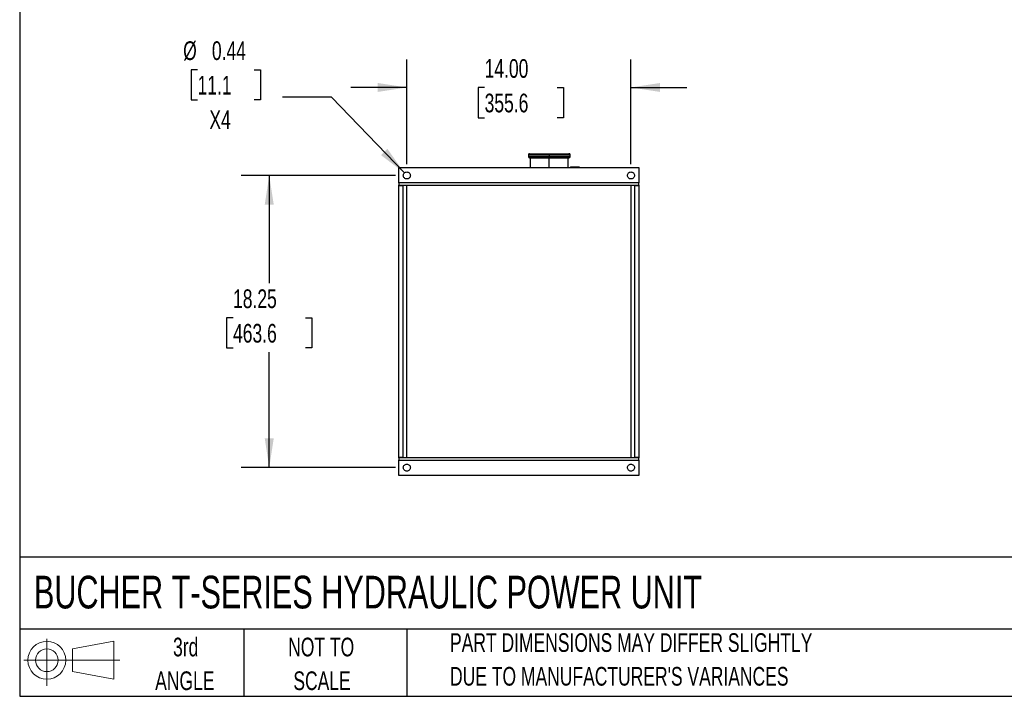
# Model space of a CAD drawing. Header units: inches. Extents: x 3 to 150, y 3 to 116.
# Tile 1 of 57: x 3 to 65, y 3 to 46. Entities that reach past the tile are written whole.
import ezdxf

# ---------------------------------------------------------------- set-up
doc = ezdxf.new("R2010")
doc.units = ezdxf.units.IN
doc.header["$LTSCALE"] = 14
doc.header["$MEASUREMENT"] = 0
doc.layers.add('DIMENSIONS', color=140, linetype='Continuous', lineweight=25)
doc.layers.add('TEXT', color=140, linetype='Continuous', lineweight=25)
doc.layers.add('SLD-DEFPOINTS', color=7, linetype='Continuous')
doc.styles.add('SLDTEXTSTYLE0', font='TXT', dxfattribs={"width": 0.7})
doc.dimstyles.new('SLDDIMSTYLE1', dxfattribs={"dimtxt": 1.189453, "dimasz": 1.82, "dimexe": 0, "dimexo": 0.0625, "dimgap": 0.297363, "dimtad": 0, "dimtih": 1, "dimtoh": 1, "dimrnd": 1e-09, "dimzin": 12, "dimdsep": 46, "dimtxsty": 'SLDTEXTSTYLE0', "dimsah": 1, "dimcen": 0.09, "dimadec": 0, "dimazin": 3, "dimtfac": 1, "dimtofl": 0, "dimtmove": 0, "dimatfit": 3, "dimfxl": 0, "dimfrac": 2, "dimtolj": 1, "dimtzin": 12, "dimarcsym": 0})
doc.dimstyles.new('SLDDIMSTYLE2', dxfattribs={"dimtxt": 1.189453, "dimasz": 1.82, "dimexe": 0, "dimexo": 0.0625, "dimgap": 0.297363, "dimtad": 0, "dimtih": 1, "dimtoh": 1, "dimrnd": 1e-09, "dimzin": 4, "dimdsep": 46, "dimtxsty": 'SLDTEXTSTYLE0', "dimsah": 1, "dimcen": 0.09, "dimadec": 0, "dimazin": 1, "dimtfac": 1, "dimtmove": 0, "dimatfit": 0, "dimfxl": 0, "dimfrac": 2, "dimtolj": 1, "dimtzin": 12, "dimarcsym": 0})
doc.dimstyles.new('SLDDIMSTYLE5', dxfattribs={"dimtxt": 1.189453, "dimasz": 1.82, "dimexe": 0, "dimexo": 0.0625, "dimgap": 0.297363, "dimtad": 0, "dimtih": 1, "dimtoh": 1, "dimrnd": 1e-09, "dimdsep": 46, "dimtxsty": 'SLDTEXTSTYLE0', "dimsah": 1, "dimcen": 0, "dimadec": 0, "dimazin": 2, "dimtfac": 1, "dimtofl": 0, "dimtmove": 0, "dimatfit": 3, "dimfxl": 0, "dimfrac": 2, "dimtolj": 1, "dimtzin": 12, "dimarcsym": 0})

# ---------------------------------------------------------------- blocks, each defined once
blk = doc.blocks.new('Block11')
at = {"color": 7, "linetype": 'Continuous', "lineweight": 18}
for p, q in [((1.427, 2.927), (1.427, 0)), ((3.02, 2.297), (5.608, 2.773)), ((5.608, 2.773), (5.608, 0.403)), ((3.02, 0.88), (3.02, 2.297)), ((0, 1.588), (5.993, 1.588)), ((3.02, 0.88), (5.608, 0.403))]:
    blk.add_line(p, q, dxfattribs=at)
for radius in [1.185, 0.709]:
    blk.add_circle((1.427, 1.588), radius, dxfattribs=at)
blk = doc.blocks.new('Block12')
at = {"layer": 'SLD-DEFPOINTS'}
blk.add_blockref('Block11', (0, 0), dxfattribs=at)
blk = doc.blocks.new('_D_7')
at = {"layer": 'DIMENSIONS'}
for p, q in [((26.982, 36.04), (17.338, 36.04)), ((19.088, 36.04), (19.088, 29.309)), ((16.826, 27.152), (16.426, 27.152)), ((16.426, 27.152), (16.426, 25.262)), ((21.35, 27.152), (21.749, 27.152)), ((21.749, 27.152), (21.749, 25.262)), ((16.426, 25.262), (16.826, 25.262)), ((21.749, 25.262), (21.35, 25.262)), ((19.088, 17.79), (19.088, 24.995)), ((26.982, 17.79), (17.338, 17.79))]:
    blk.add_line(p, q, dxfattribs=at)
for points in [[(19.088, 36.04), (18.808, 34.22), (19.368, 34.22)], [(19.088, 17.79), (19.368, 19.61), (18.808, 19.61)]]:
    blk.add_solid(points, dxfattribs=at)
at = {"layer": 'DIMENSIONS', "char_height": 1.1667, "attachment_point": 1, "style": 'SLDTEXTSTYLE0'}
for s, insert in [('18.25', (16.826, 28.922)), ('463.6', (16.826, 26.766))]:
    blk.add_mtext(s, dxfattribs=dict(at, insert=insert))
blk = doc.blocks.new('_D_8')
at = {"layer": 'DIMENSIONS'}
for p, q in [((27.682, 36.74), (27.682, 43.288)), ((41.682, 36.74), (41.682, 43.288)), ((27.682, 41.538), (24.182, 41.538)), ((32.541, 41.538), (32.142, 41.538)), ((32.142, 41.538), (32.142, 39.647)), ((37.065, 41.538), (37.464, 41.538)), ((37.464, 41.538), (37.464, 39.647)), ((41.682, 41.538), (45.182, 41.538)), ((32.142, 39.647), (32.541, 39.647)), ((37.464, 39.647), (37.065, 39.647))]:
    blk.add_line(p, q, dxfattribs=at)
for points in [[(27.682, 41.538), (25.862, 41.818), (25.862, 41.258)], [(41.682, 41.538), (43.502, 41.258), (43.502, 41.818)]]:
    blk.add_solid(points, dxfattribs=at)
at = {"layer": 'DIMENSIONS', "char_height": 1.1667, "attachment_point": 1, "style": 'SLDTEXTSTYLE0'}
for s, insert in [('14.00', (32.541, 43.308)), ('355.6', (32.541, 41.151))]:
    blk.add_mtext(s, dxfattribs=dict(at, insert=insert))
blk = doc.blocks.new('_D_9')
at = {"layer": 'DIMENSIONS'}
for p, q in [((14.609, 42.65), (14.209, 42.65)), ((14.209, 42.65), (14.209, 40.76)), ((18.143, 42.65), (18.543, 42.65)), ((18.543, 42.65), (18.543, 40.76)), ((14.209, 40.76), (14.609, 40.76)), ((18.543, 40.76), (18.143, 40.76)), ((22.979, 40.923), (19.916, 40.923)), ((27.53, 36.198), (22.979, 40.923))]:
    blk.add_line(p, q, dxfattribs=at)
blk.add_solid([(27.53, 36.198), (26.469, 37.703), (26.066, 37.314)], dxfattribs=at)
at = {"layer": 'DIMENSIONS', "char_height": 1.1667, "attachment_point": 1, "style": 'SLDTEXTSTYLE0'}
for s, insert in [('%%c', (13.711, 44.421)), ('0.44', (15.507, 44.421)), ('11.1', (14.609, 42.264)), ('X4', (15.349, 40.107))]:
    blk.add_mtext(s, dxfattribs=dict(at, insert=insert))

msp = doc.modelspace()

# ---------------------------------------------------------------- linework, layer by layer
for p, q in [((35.275, 37.332), (35.275, 37.222)), ((35.395, 37.152), (35.395, 36.54)), ((36.575, 37.332), (36.575, 37.222)), ((36.575, 36.54), (36.575, 37.152)), ((37.755, 36.54), (37.755, 37.152)), ((37.875, 37.222), (37.875, 37.332)), ((27.182, 35.57), (27.182, 36.54)), ((27.182, 36.54), (42.182, 36.54)), ((38.455, 36.565), (37.91, 36.565)), ((42.182, 36.54), (42.182, 35.57)), ((42.182, 35.57), (27.182, 35.57)), ((27.182, 35.436), (42.182, 35.436)), ((27.182, 18.425), (27.182, 35.406)), ((27.182, 35.406), (27.432, 35.406)), ((27.432, 35.436), (27.432, 18.395)), ((27.682, 18.395), (27.682, 35.436)), ((41.682, 35.436), (41.682, 18.395)), ((41.932, 18.395), (41.932, 35.436)), ((41.932, 35.406), (42.182, 35.406)), ((42.182, 35.406), (42.182, 18.425)), ((27.432, 18.425), (27.182, 18.425)), ((42.182, 18.395), (27.182, 18.395)), ((27.182, 18.26), (42.182, 18.26)), ((27.182, 17.29), (27.182, 18.26)), ((42.182, 18.425), (41.932, 18.425)), ((42.182, 18.26), (42.182, 17.29)), ((42.182, 17.29), (27.182, 17.29))]:
    msp.add_line(p, q)
for centre, start, end in [((35.345, 37.332), 90, 180), ((35.345, 37.222), 180, 270), ((37.805, 37.332), 0, 90), ((37.805, 37.222), 270, 0)]:
    msp.add_arc(centre, 0.07, start, end)
for points, knots in [([(35.275, 37.332), (35.275, 37.332), (35.283, 37.332), (35.317, 37.332), (35.341, 37.332), (35.407, 37.332), (35.447, 37.332), (35.541, 37.332), (35.596, 37.332), (35.716, 37.332), (35.782, 37.332), (35.924, 37.332), (35.999, 37.332), (36.156, 37.332), (36.238, 37.332), (36.405, 37.332), (36.49, 37.332), (36.575, 37.332)], [0, 0, 0, 0, 0.125, 0.125, 0.25, 0.25, 0.375, 0.375, 0.5, 0.5, 0.625, 0.625, 0.75, 0.75, 0.875, 0.875, 1, 1, 1, 1]), ([(35.275, 37.222), (35.275, 37.222), (35.283, 37.222), (35.317, 37.222), (35.341, 37.222), (35.407, 37.222), (35.447, 37.222), (35.541, 37.222), (35.596, 37.222), (35.716, 37.222), (35.782, 37.222), (35.924, 37.222), (35.999, 37.222), (36.156, 37.222), (36.238, 37.222), (36.405, 37.222), (36.49, 37.222), (36.575, 37.222)], [0, 0, 0, 0, 0.125, 0.125, 0.25, 0.25, 0.375, 0.375, 0.5, 0.5, 0.625, 0.625, 0.75, 0.75, 0.875, 0.875, 1, 1, 1, 1]), ([(35.345, 37.402), (35.345, 37.402), (35.345, 37.402), (35.346, 37.402), (35.347, 37.402), (35.348, 37.402), (35.35, 37.402), (35.352, 37.402), (35.355, 37.402), (35.357, 37.402), (35.361, 37.402), (35.365, 37.402), (35.375, 37.402), (35.396, 37.402), (35.437, 37.402), (35.489, 37.402), (35.551, 37.402), (35.623, 37.402), (35.704, 37.402), (35.793, 37.402), (35.891, 37.402), (35.994, 37.402), (36.104, 37.402), (36.217, 37.402), (36.309, 37.402), (36.375, 37.402), (36.415, 37.402), (36.454, 37.402), (36.495, 37.402), (36.535, 37.402), (36.562, 37.402), (36.575, 37.402)], [0, 0, 0, 0, 0.011392, 0.022769, 0.034133, 0.045488, 0.056838, 0.068187, 0.079538, 0.090895, 0.102261, 0.113641, 0.125037, 0.187525, 0.250025, 0.312514, 0.375014, 0.437503, 0.500002, 0.562491, 0.62499, 0.687479, 0.749979, 0.812467, 0.874967, 0.895842, 0.916672, 0.937481, 0.95829, 0.979122, 1, 1, 1, 1]), ([(35.345, 37.152), (35.345, 37.152), (35.353, 37.152), (35.384, 37.152), (35.408, 37.152), (35.469, 37.152), (35.508, 37.152), (35.597, 37.152), (35.648, 37.152), (35.762, 37.152), (35.825, 37.152), (35.959, 37.152), (36.03, 37.152), (36.179, 37.152), (36.256, 37.152), (36.414, 37.152), (36.495, 37.152), (36.575, 37.152)], [0, 0, 0, 0, 0.125, 0.125, 0.25, 0.25, 0.375, 0.375, 0.5, 0.5, 0.625, 0.625, 0.75, 0.75, 0.875, 0.875, 1, 1, 1, 1]), ([(36.575, 37.402), (36.575, 37.402), (36.575, 37.401), (36.575, 37.394), (36.575, 37.388), (36.575, 37.375), (36.575, 37.368), (36.575, 37.351), (36.575, 37.342), (36.575, 37.332)], [0, 0, 0, 0, 0.25, 0.25, 0.5, 0.5, 0.75, 0.75, 1, 1, 1, 1]), ([(36.575, 37.402), (36.582, 37.402), (36.597, 37.402), (36.619, 37.402), (36.641, 37.402), (36.663, 37.402), (36.685, 37.402), (36.707, 37.402), (36.728, 37.402), (36.75, 37.402), (36.772, 37.402), (36.793, 37.402), (36.847, 37.402), (36.933, 37.402), (37.046, 37.402), (37.156, 37.402), (37.259, 37.402), (37.357, 37.402), (37.446, 37.402), (37.527, 37.402), (37.599, 37.402), (37.662, 37.402), (37.713, 37.402), (37.754, 37.402), (37.777, 37.402), (37.789, 37.402), (37.795, 37.402), (37.799, 37.402), (37.803, 37.402), (37.805, 37.402), (37.805, 37.402), (37.805, 37.402)], [0, 0, 0, 0, 0.011393, 0.022771, 0.034135, 0.045491, 0.056842, 0.06819, 0.079541, 0.090898, 0.102263, 0.113642, 0.125037, 0.187526, 0.250025, 0.312514, 0.375014, 0.437503, 0.500002, 0.562491, 0.62499, 0.687479, 0.749979, 0.812467, 0.874967, 0.89584, 0.91667, 0.937478, 0.958287, 0.979121, 1, 1, 1, 1]), ([(36.575, 37.332), (36.66, 37.332), (36.745, 37.332), (36.912, 37.332), (36.994, 37.332), (37.151, 37.332), (37.227, 37.332), (37.368, 37.332), (37.434, 37.332), (37.554, 37.332), (37.609, 37.332), (37.703, 37.332), (37.744, 37.332), (37.809, 37.332), (37.833, 37.332), (37.867, 37.332), (37.875, 37.332), (37.875, 37.332)], [0, 0, 0, 0, 0.125, 0.125, 0.25, 0.25, 0.375, 0.375, 0.5, 0.5, 0.625, 0.625, 0.75, 0.75, 0.875, 0.875, 1, 1, 1, 1]), ([(36.575, 37.222), (36.575, 37.213), (36.575, 37.204), (36.575, 37.187), (36.575, 37.179), (36.575, 37.166), (36.575, 37.161), (36.575, 37.154), (36.575, 37.152), (36.575, 37.152)], [0, 0, 0, 0, 0.25, 0.25, 0.5, 0.5, 0.75, 0.75, 1, 1, 1, 1]), ([(36.575, 37.222), (36.66, 37.222), (36.745, 37.222), (36.912, 37.222), (36.994, 37.222), (37.151, 37.222), (37.227, 37.222), (37.368, 37.222), (37.434, 37.222), (37.554, 37.222), (37.609, 37.222), (37.703, 37.222), (37.744, 37.222), (37.809, 37.222), (37.833, 37.222), (37.867, 37.222), (37.875, 37.222), (37.875, 37.222)], [0, 0, 0, 0, 0.125, 0.125, 0.25, 0.25, 0.375, 0.375, 0.5, 0.5, 0.625, 0.625, 0.75, 0.75, 0.875, 0.875, 1, 1, 1, 1]), ([(36.575, 37.152), (36.656, 37.152), (36.736, 37.152), (36.894, 37.152), (36.971, 37.152), (37.12, 37.152), (37.191, 37.152), (37.325, 37.152), (37.388, 37.152), (37.502, 37.152), (37.553, 37.152), (37.642, 37.152), (37.681, 37.152), (37.742, 37.152), (37.766, 37.152), (37.797, 37.152), (37.805, 37.152), (37.805, 37.152)], [0, 0, 0, 0, 0.125, 0.125, 0.25, 0.25, 0.375, 0.375, 0.5, 0.5, 0.625, 0.625, 0.75, 0.75, 0.875, 0.875, 1, 1, 1, 1]), ([(37.873, 36.54), (37.873, 36.54), (37.874, 36.546), (37.881, 36.554), (37.894, 36.564), (37.904, 36.565), (37.91, 36.565)], [0, 0, 0, 0, 0.006648, 0.337765, 0.668883, 1, 1, 1, 1]), ([(37.91, 36.565), (37.91, 36.565), (37.91, 36.564), (37.91, 36.554), (37.91, 36.546), (37.91, 36.54), (37.91, 36.54)], [0, 0, 0, 0, 0.331117, 0.662235, 0.993352, 1, 1, 1, 1]), ([(38.455, 36.565), (38.46, 36.565), (38.47, 36.564), (38.483, 36.554), (38.491, 36.546), (38.492, 36.54), (38.492, 36.54)], [0, 0, 0, 0, 0.331117, 0.662235, 0.993352, 1, 1, 1, 1]), ([(38.455, 36.54), (38.455, 36.54), (38.455, 36.546), (38.455, 36.554), (38.455, 36.564), (38.455, 36.565), (38.455, 36.565)], [0, 0, 0, 0, 0.0066481, 0.3377654, 0.6688827, 1, 1, 1, 1]), ([(27.463, 36.04), (27.463, 36.069), (27.469, 36.098), (27.491, 36.151), (27.507, 36.175), (27.548, 36.215), (27.572, 36.231), (27.625, 36.253), (27.653, 36.259), (27.711, 36.259), (27.739, 36.253), (27.792, 36.231), (27.816, 36.215), (27.857, 36.175), (27.873, 36.151), (27.895, 36.098), (27.901, 36.069), (27.901, 36.04)], [0, 0, 0, 0, 0.125, 0.125, 0.25, 0.25, 0.375, 0.375, 0.5, 0.5, 0.625, 0.625, 0.75, 0.75, 0.875, 0.875, 1, 1, 1, 1]), ([(27.901, 36.04), (27.901, 36.012), (27.895, 35.983), (27.873, 35.93), (27.857, 35.906), (27.816, 35.865), (27.792, 35.849), (27.739, 35.827), (27.711, 35.822), (27.653, 35.822), (27.625, 35.827), (27.572, 35.849), (27.548, 35.865), (27.507, 35.906), (27.491, 35.93), (27.469, 35.983), (27.463, 36.012), (27.463, 36.04)], [0, 0, 0, 0, 0.125, 0.125, 0.25, 0.25, 0.375, 0.375, 0.5, 0.5, 0.625, 0.625, 0.75, 0.75, 0.875, 0.875, 1, 1, 1, 1]), ([(41.463, 36.04), (41.463, 36.069), (41.469, 36.098), (41.491, 36.151), (41.507, 36.175), (41.548, 36.215), (41.572, 36.231), (41.625, 36.253), (41.653, 36.259), (41.711, 36.259), (41.739, 36.253), (41.792, 36.231), (41.816, 36.215), (41.857, 36.175), (41.873, 36.151), (41.895, 36.098), (41.901, 36.069), (41.901, 36.04)], [0, 0, 0, 0, 0.125, 0.125, 0.25, 0.25, 0.375, 0.375, 0.5, 0.5, 0.625, 0.625, 0.75, 0.75, 0.875, 0.875, 1, 1, 1, 1]), ([(41.901, 36.04), (41.901, 36.012), (41.895, 35.983), (41.873, 35.93), (41.857, 35.906), (41.816, 35.865), (41.792, 35.849), (41.739, 35.827), (41.711, 35.822), (41.653, 35.822), (41.625, 35.827), (41.572, 35.849), (41.548, 35.865), (41.507, 35.906), (41.491, 35.93), (41.469, 35.983), (41.463, 36.012), (41.463, 36.04)], [0, 0, 0, 0, 0.125, 0.125, 0.25, 0.25, 0.375, 0.375, 0.5, 0.5, 0.625, 0.625, 0.75, 0.75, 0.875, 0.875, 1, 1, 1, 1]), ([(27.182, 35.57), (27.182, 35.553), (27.182, 35.535), (27.182, 35.503), (27.182, 35.488), (27.182, 35.463), (27.182, 35.453), (27.182, 35.439), (27.182, 35.436), (27.182, 35.436)], [0, 0, 0, 0, 0.25, 0.25, 0.5, 0.5, 0.75, 0.75, 1, 1, 1, 1]), ([(27.182, 35.406), (27.182, 35.407), (27.182, 35.409), (27.182, 35.412), (27.182, 35.414), (27.182, 35.418), (27.182, 35.423), (27.182, 35.427), (27.182, 35.431), (27.182, 35.434), (27.182, 35.435), (27.182, 35.436), (27.182, 35.436)], [0, 0, 0, 0, 0.062773, 0.124994, 0.187275, 0.250222, 0.374951, 0.500146, 0.624875, 0.750071, 0.874919, 1, 1, 1, 1]), ([(42.182, 35.436), (42.182, 35.436), (42.182, 35.439), (42.182, 35.453), (42.182, 35.463), (42.182, 35.488), (42.182, 35.503), (42.182, 35.535), (42.182, 35.553), (42.182, 35.57)], [0, 0, 0, 0, 0.25, 0.25, 0.5, 0.5, 0.75, 0.75, 1, 1, 1, 1]), ([(42.182, 35.436), (42.182, 35.436), (42.182, 35.436), (42.182, 35.435), (42.182, 35.435), (42.182, 35.433), (42.182, 35.431), (42.182, 35.427), (42.182, 35.423), (42.182, 35.417), (42.182, 35.412), (42.182, 35.408), (42.182, 35.406)], [0, 0, 0, 0, 0.062773, 0.124994, 0.187275, 0.250222, 0.374951, 0.500146, 0.624875, 0.750071, 0.874919, 1, 1, 1, 1]), ([(27.182, 18.395), (27.182, 18.395), (27.182, 18.395), (27.182, 18.395), (27.182, 18.396), (27.182, 18.398), (27.182, 18.4), (27.182, 18.404), (27.182, 18.408), (27.182, 18.413), (27.182, 18.419), (27.182, 18.423), (27.182, 18.425)], [0, 0, 0, 0, 0.062773, 0.124994, 0.187275, 0.250222, 0.374951, 0.500146, 0.624875, 0.750071, 0.874919, 1, 1, 1, 1]), ([(27.182, 18.395), (27.182, 18.395), (27.182, 18.391), (27.182, 18.378), (27.182, 18.368), (27.182, 18.343), (27.182, 18.328), (27.182, 18.296), (27.182, 18.278), (27.182, 18.26)], [0, 0, 0, 0, 0.25, 0.25, 0.5, 0.5, 0.75, 0.75, 1, 1, 1, 1]), ([(27.463, 17.79), (27.463, 17.819), (27.469, 17.848), (27.491, 17.901), (27.507, 17.925), (27.548, 17.965), (27.572, 17.981), (27.625, 18.003), (27.653, 18.009), (27.711, 18.009), (27.739, 18.003), (27.792, 17.981), (27.816, 17.965), (27.857, 17.925), (27.873, 17.901), (27.895, 17.848), (27.901, 17.819), (27.901, 17.79)], [0, 0, 0, 0, 0.125, 0.125, 0.25, 0.25, 0.375, 0.375, 0.5, 0.5, 0.625, 0.625, 0.75, 0.75, 0.875, 0.875, 1, 1, 1, 1]), ([(41.463, 17.79), (41.463, 17.819), (41.469, 17.848), (41.491, 17.901), (41.507, 17.925), (41.548, 17.965), (41.572, 17.981), (41.625, 18.003), (41.653, 18.009), (41.711, 18.009), (41.739, 18.003), (41.792, 17.981), (41.816, 17.965), (41.857, 17.925), (41.873, 17.901), (41.895, 17.848), (41.901, 17.819), (41.901, 17.79)], [0, 0, 0, 0, 0.125, 0.125, 0.25, 0.25, 0.375, 0.375, 0.5, 0.5, 0.625, 0.625, 0.75, 0.75, 0.875, 0.875, 1, 1, 1, 1]), ([(42.182, 18.425), (42.182, 18.424), (42.182, 18.422), (42.182, 18.419), (42.182, 18.416), (42.182, 18.413), (42.182, 18.408), (42.182, 18.404), (42.182, 18.4), (42.182, 18.397), (42.182, 18.395), (42.182, 18.395), (42.182, 18.395)], [0, 0, 0, 0, 0.062773, 0.124994, 0.187275, 0.250222, 0.374951, 0.500146, 0.624875, 0.750071, 0.874919, 1, 1, 1, 1]), ([(42.182, 18.26), (42.182, 18.278), (42.182, 18.296), (42.182, 18.328), (42.182, 18.343), (42.182, 18.368), (42.182, 18.378), (42.182, 18.391), (42.182, 18.395), (42.182, 18.395)], [0, 0, 0, 0, 0.25, 0.25, 0.5, 0.5, 0.75, 0.75, 1, 1, 1, 1]), ([(27.901, 17.79), (27.901, 17.762), (27.895, 17.733), (27.873, 17.68), (27.857, 17.656), (27.816, 17.615), (27.792, 17.599), (27.739, 17.577), (27.711, 17.572), (27.653, 17.572), (27.625, 17.577), (27.572, 17.599), (27.548, 17.615), (27.507, 17.656), (27.491, 17.68), (27.469, 17.733), (27.463, 17.762), (27.463, 17.79)], [0, 0, 0, 0, 0.125, 0.125, 0.25, 0.25, 0.375, 0.375, 0.5, 0.5, 0.625, 0.625, 0.75, 0.75, 0.875, 0.875, 1, 1, 1, 1]), ([(41.901, 17.79), (41.901, 17.762), (41.895, 17.733), (41.873, 17.68), (41.857, 17.656), (41.816, 17.615), (41.792, 17.599), (41.739, 17.577), (41.711, 17.572), (41.653, 17.572), (41.625, 17.577), (41.572, 17.599), (41.548, 17.615), (41.507, 17.656), (41.491, 17.68), (41.469, 17.733), (41.463, 17.762), (41.463, 17.79)], [0, 0, 0, 0, 0.125, 0.125, 0.25, 0.25, 0.375, 0.375, 0.5, 0.5, 0.625, 0.625, 0.75, 0.75, 0.875, 0.875, 1, 1, 1, 1])]:
    msp.add_open_spline(points, degree=3, knots=knots)
at = {"layer": 'TEXT'}
for p, q in [((3.5, 115.5), (3.5, 3.5)), ((150.5, 12.195), (3.5, 12.195)), ((150.5, 7.7), (3.5, 7.7)), ((17.5, 7.7), (17.5, 3.5)), ((27.676, 7.7), (27.676, 3.5)), ((3.5, 3.5), (150.5, 3.5))]:
    msp.add_line(p, q, dxfattribs=at)

# ---------------------------------------------------------------- block references
at = {"layer": 'SLD-DEFPOINTS'}
msp.add_blockref('Block12', (3.769, 4.164), dxfattribs=at)

# ---------------------------------------------------------------- texts
at = {"layer": 'TEXT', "style": 'SLDTEXTSTYLE0'}
for s, insert, char_height, attachment_point in [('BUCHER T-SERIES HYDRAULIC POWER UNIT', (4.391, 11.032), 2.04167, 1), ('PART DIMENSIONS MAY DIFFER SLIGHTLY', (30.381, 7.441), 1.16667, 1), ('3rd', (13.869, 7.163), 1.1667, 2), ('NOT TO', (22.332, 7.163), 1.1667, 2), ('ANGLE', (13.815, 5.057), 1.1667, 2), ('SCALE', (22.385, 5.057), 1.1667, 2), ("DUE TO MANUFACTURER'S VARIANCES", (30.381, 5.334), 1.16667, 1)]:
    msp.add_mtext(s, dxfattribs=dict(at, insert=insert, char_height=char_height, attachment_point=attachment_point))

# ---------------------------------------------------------------- dimensions: what is measured, and where the dimension line sits
at = {"layer": 'DIMENSIONS'}
dim = msp.add_diameter_dim_2p(p1=(27.834, 35.883), p2=(27.53, 36.198), text='<>\\PX4', dimstyle='SLDDIMSTYLE5', dxfattribs=at)
dim.commit()
dim.dimension.update_dxf_attribs({"geometry": '_D_9', "text_midpoint": (16.376, 41.538), "dimtype": 163})
dim = msp.add_linear_dim(base=(41.682, 41.538), p1=(27.682, 36.04), p2=(41.682, 36.04), dimstyle='SLDDIMSTYLE2', dxfattribs=at)
dim.commit()
dim.dimension.update_dxf_attribs({"geometry": '_D_8', "text_midpoint": (34.803, 41.538), "dimtype": 160})
dim = msp.add_linear_dim(base=(19.088, 17.79), p1=(27.682, 36.04), p2=(27.682, 17.79), angle=90, dimstyle='SLDDIMSTYLE1', dxfattribs=at)
dim.commit()
dim.dimension.update_dxf_attribs({"geometry": '_D_7', "text_midpoint": (19.088, 27.152), "dimtype": 160})

doc.saveas('drawing.dxf')
